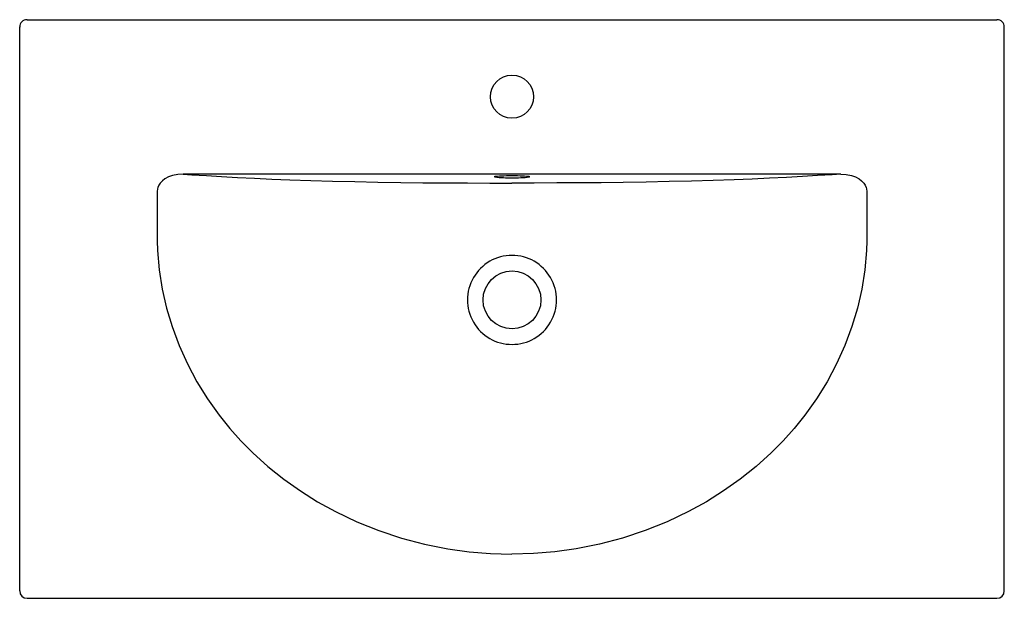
# Model space of a CAD drawing. Header units: millimetres. Extents: x 4328.754 to 4329.553, y 2527.099 to 2527.568.
import ezdxf

# ---------------------------------------------------------------- set-up
doc = ezdxf.new("R2010")
doc.units = ezdxf.units.MM
doc.layers.add('SANINDUSA', color=3, linetype='Continuous')

msp = doc.modelspace()

# ---------------------------------------------------------------- linework, layer by layer
at = {"layer": 'SANINDUSA'}
for p, q in [((4328.75961, 2527.5683), (4329.54747, 2527.5683)), ((4328.75366, 2527.10451), (4328.75366, 2527.56238)), ((4329.55347, 2527.10451), (4329.55347, 2527.5623)), ((4329.42063, 2527.44296), (4328.8865, 2527.44296)), ((4328.75966, 2527.09851), (4329.54747, 2527.09851))]:
    msp.add_line(p, q, dxfattribs=at)
for points in [[(4328.8865, 2527.44296), (4328.88212, 2527.44271), (4328.87783, 2527.44185), (4328.87461, 2527.4407), (4328.87161, 2527.43908), (4328.86953, 2527.43748), (4328.86774, 2527.43556), (4328.86665, 2527.43387), (4328.86586, 2527.43202), (4328.86559, 2527.43101), (4328.86535, 2527.42871)], [(4328.8865, 2527.44296), (4328.89353, 2527.44246), (4328.9053, 2527.44167), (4328.9177, 2527.44092), (4328.9307, 2527.4402), (4328.94428, 2527.43953), (4328.95843, 2527.4389), (4328.97312, 2527.43833), (4328.99012, 2527.43775), (4329.00777, 2527.43725), (4329.02595, 2527.43682), (4329.04453, 2527.43646), (4329.06339, 2527.43617), (4329.0812, 2527.43597), (4329.09918, 2527.43582), (4329.11728, 2527.43573), (4329.13543, 2527.43568), (4329.15356, 2527.43566)], [(4329.13915, 2527.44097), (4329.13924, 2527.44101), (4329.13977, 2527.44115), (4329.14064, 2527.44127), (4329.14183, 2527.44139), (4329.14331, 2527.4415), (4329.14504, 2527.44159), (4329.14698, 2527.44166), (4329.14908, 2527.44171), (4329.15129, 2527.44174), (4329.15356, 2527.44175), (4329.15583, 2527.44174), (4329.15804, 2527.44171), (4329.16015, 2527.44166), (4329.16209, 2527.44159), (4329.16382, 2527.4415), (4329.16529, 2527.44139), (4329.16648, 2527.44127), (4329.16735, 2527.44115), (4329.16788, 2527.44101), (4329.16795, 2527.44098)], [(4329.42063, 2527.44296), (4329.4136, 2527.44246), (4329.40182, 2527.44167), (4329.38943, 2527.44092), (4329.37643, 2527.4402), (4329.36285, 2527.43953), (4329.3487, 2527.4389), (4329.334, 2527.43833), (4329.317, 2527.43775), (4329.29935, 2527.43725), (4329.28118, 2527.43682), (4329.2626, 2527.43646), (4329.24373, 2527.43617), (4329.22593, 2527.43597), (4329.20794, 2527.43582), (4329.18985, 2527.43573), (4329.1717, 2527.43568), (4329.15356, 2527.43566)], [(4329.42063, 2527.44296), (4329.425, 2527.44271), (4329.4293, 2527.44185), (4329.43251, 2527.4407), (4329.43552, 2527.43908), (4329.4376, 2527.43748), (4329.43938, 2527.43556), (4329.44047, 2527.43387), (4329.44126, 2527.43202), (4329.44154, 2527.43101), (4329.44177, 2527.42871)], [(4328.86535, 2527.42871), (4328.86535, 2527.39663), (4328.86541, 2527.38872), (4328.86568, 2527.38082), (4328.86705, 2527.36512), (4328.86947, 2527.34956), (4328.87293, 2527.3342), (4328.8774, 2527.31911), (4328.88311, 2527.30379), (4328.88986, 2527.28884), (4328.8976, 2527.27434), (4328.90625, 2527.2604), (4328.91576, 2527.24708), (4328.9243, 2527.23649), (4328.93339, 2527.22634), (4328.94297, 2527.21667), (4328.95522, 2527.20562), (4328.96813, 2527.19528), (4328.98163, 2527.1857), (4328.99564, 2527.17691), (4329.01008, 2527.16894), (4329.02749, 2527.16065), (4329.04543, 2527.15347), (4329.06381, 2527.14741), (4329.0825, 2527.14248), (4329.10141, 2527.13871), (4329.1187, 2527.13629), (4329.13611, 2527.13483), (4329.15356, 2527.13434)], [(4329.44177, 2527.42871), (4329.44177, 2527.39663), (4329.44171, 2527.38872), (4329.44145, 2527.38082), (4329.44007, 2527.36512), (4329.43765, 2527.34956), (4329.4342, 2527.3342), (4329.42972, 2527.31911), (4329.42402, 2527.30379), (4329.41727, 2527.28884), (4329.40953, 2527.27434), (4329.40088, 2527.2604), (4329.39137, 2527.24708), (4329.38282, 2527.23649), (4329.37374, 2527.22634), (4329.36416, 2527.21667), (4329.35191, 2527.20562), (4329.339, 2527.19528), (4329.3255, 2527.1857), (4329.31149, 2527.17691), (4329.29704, 2527.16894), (4329.27964, 2527.16065), (4329.26169, 2527.15347), (4329.24332, 2527.14741), (4329.22462, 2527.14248), (4329.20571, 2527.13871), (4329.18842, 2527.13629), (4329.17101, 2527.13483), (4329.15356, 2527.13434)]]:
    msp.add_lwpolyline(points, dxfattribs=at)
for centre, radius in [((4329.15356, 2527.5058), 0.0175), ((4329.15356, 2527.5058), 0.0175), ((4329.15357, 2527.3408), 0.0235)]:
    msp.add_circle(centre, radius, dxfattribs=at)
for centre, radius, start, end in [((4328.75962, 2527.56234), 0.00596, 89.94755, 180.39543), ((4329.54751, 2527.56234), 0.00596, 359.60457, 90.05245), ((4329.1508, 2527.5308), 0.09085, 262.86445, 271.74177), ((4329.15617, 2527.53207), 0.09211, 268.3764, 277.20098), ((4329.15357, 2527.3408), 0.03616, 89.99918, 270.00082), ((4329.15357, 2527.3408), 0.03616, 269.99918, 90.00082), ((4328.75966, 2527.10451), 0.006, 180, 270), ((4329.54747, 2527.10451), 0.006, 270, 0)]:
    msp.add_arc(centre, radius, start, end, dxfattribs=at)

doc.saveas('drawing.dxf')
